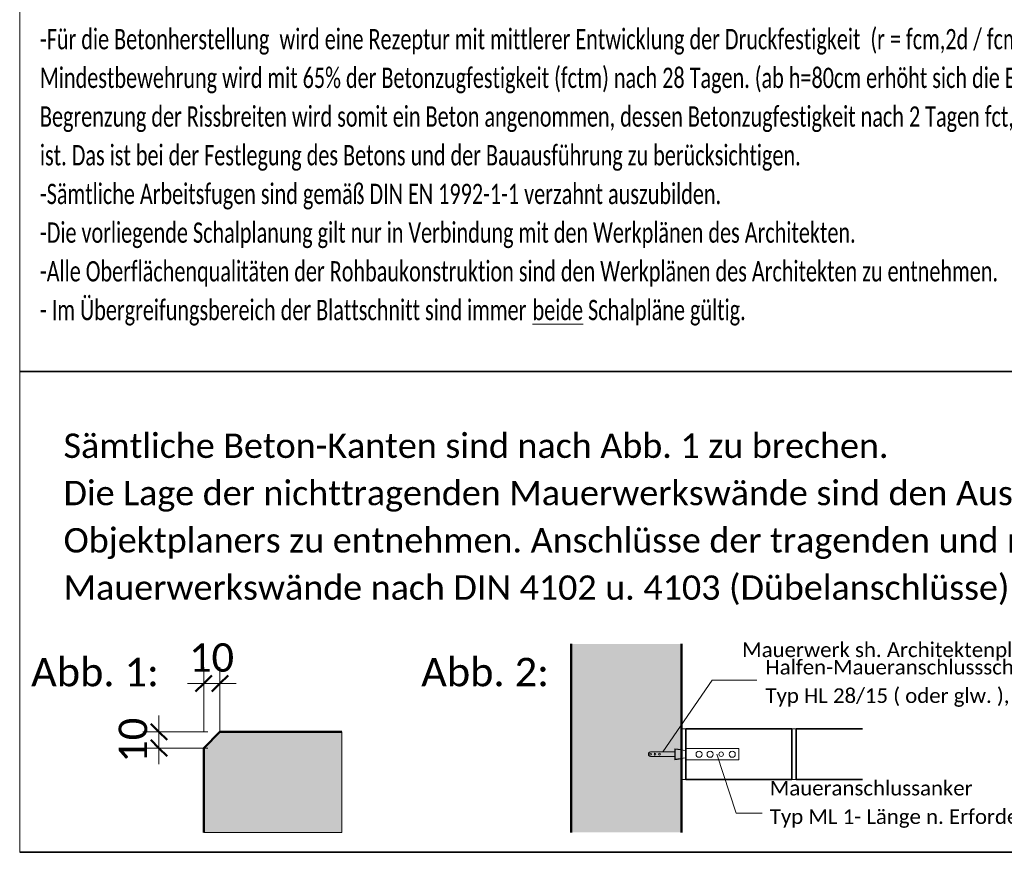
# Model space of a CAD drawing. Header units: metres. Extents: x -3 to 135, y -4 to 27.
# Tile 74 of 81: x 123.71 to 129.77, y -4.38 to 0.74. Entities that reach past the tile are written whole.
import ezdxf

# ---------------------------------------------------------------- set-up
doc = ezdxf.new("R2010")
doc.units = ezdxf.units.M
for name, color, linetype, lineweight in [('A-ANNO-DIMS', 211, 'Continuous', 9), ('A-ANNO-DIMS-50', 211, 'Continuous', 9), ('A-DETL', 90, 'Continuous', 18), ('A-DETL-GENF', 92, 'Continuous', 18), ('A-DETL-MEDM', 33, 'Continuous', 35), ('A-DETL-THIN', 151, 'Continuous', 18), ('Text', 250, 'Continuous', 9)]:
    doc.layers.add(name, color=color, linetype=linetype, lineweight=lineweight)
doc.styles.add('Calibri_10', font='calibri.ttf', dxfattribs={"width": 0.7, "height": 0.125})
doc.styles.add('Calibri_3', font='calibri.ttf', dxfattribs={"height": 0.09})
doc.styles.add('Calibri_4', font='calibri.ttf', dxfattribs={"height": 0.175})
doc.styles.add('Calibri_5', font='calibri.ttf', dxfattribs={"height": 0.15})
doc.dimstyles.new('DIM35', dxfattribs={"dimscale": 0.3048, "dimtxt": 0.206036, "dimasz": 0.328084, "dimexe": 0.328084, "dimexo": 0.0625, "dimgap": 0.016404, "dimtad": 1, "dimdec": 1, "dimlfac": 100, "dimrnd": 0.1, "dimdsep": 46, "dimtxsty": 'Calibri_4', "dimblk1": 'OBLIQUE', "dimblk2": 'OBLIQUE', "dimsah": 1, "dimcen": 0.09, "dimdle": 0.328084, "dimadec": 0, "dimazin": 0, "dimtfac": 1, "dimtdec": 4, "dimtix": 1, "dimtmove": 0, "dimatfit": 3, "dimfxl": 0.984252, "dimfxlon": 1, "dimtvp": 1, "dimtolj": 1, "dimtzin": 0, "dimlwd": 18, "dimlwe": 18, "dimarcsym": 2})

# ---------------------------------------------------------------- blocks, each defined once
blk = doc.blocks.new('DIMBLOCK200-Legende Carport Schalplan')
at = {"layer": 'A-ANNO-DIMS-50', "lineweight": 18}
for p, q in [((124.8465, -3.3412), (124.8465, -3.2412)), ((124.9465, -3.3412), (124.9465, -3.2412)), ((124.7465, -3.3412), (125.0465, -3.3412)), ((124.8465, -3.3412), (124.8465, -3.6412)), ((124.9465, -3.3412), (124.9465, -3.6412))]:
    blk.add_line(p, q, dxfattribs=at)
at = {"layer": 'A-ANNO-DIMS-50', "lineweight": 50}
for p, q in [((124.8465, -3.3412), (124.8965, -3.2912)), ((124.9465, -3.3412), (124.9965, -3.2912)), ((124.8465, -3.3412), (124.7965, -3.3912)), ((124.9465, -3.3412), (124.8965, -3.3912))]:
    blk.add_line(p, q, dxfattribs=at)
at = {"layer": 'A-ANNO-DIMS-50', "color": 0, "lineweight": 18, "insert": (124.7564, -3.0936), "char_height": 0.175, "width": 0.33624, "attachment_point": 1, "line_spacing_factor": 1.158048, "style": 'Calibri_4'}
blk.add_mtext('10', dxfattribs=at)
blk = doc.blocks.new('_Oblique')
at = {"color": 0, "linetype": 'ByBlock', "lineweight": -2}
blk.add_line((-0.5, -0.5), (0.5, 0.5), dxfattribs=at)
blk = doc.blocks.new('DIMBLOCK201-Legende Carport Schalplan')
at = {"layer": 'A-ANNO-DIMS-50', "lineweight": 18}
for p, q in [((124.571, -3.5384), (124.571, -3.8384)), ((124.571, -3.6384), (124.471, -3.6384)), ((124.571, -3.6384), (124.871, -3.6384)), ((124.571, -3.7384), (124.471, -3.7384)), ((124.571, -3.7384), (124.871, -3.7384))]:
    blk.add_line(p, q, dxfattribs=at)
at = {"layer": 'A-ANNO-DIMS-50', "lineweight": 50}
for p, q in [((124.571, -3.6384), (124.521, -3.5884)), ((124.571, -3.7384), (124.521, -3.6884)), ((124.571, -3.6384), (124.621, -3.6884)), ((124.571, -3.7384), (124.621, -3.7884))]:
    blk.add_line(p, q, dxfattribs=at)
at = {"layer": 'A-ANNO-DIMS-50', "color": 0, "lineweight": 18, "insert": (124.3235, -3.8285), "char_height": 0.175, "width": 0.33624, "attachment_point": 1, "rotation": 90, "line_spacing_factor": 1.158048, "style": 'Calibri_4'}
blk.add_mtext('10', dxfattribs=at)

msp = doc.modelspace()

# ---------------------------------------------------------------- hatches: boundary and pattern name
at = {"layer": 'A-DETL-GENF'}
for points in [[(127.7852, -4.2577), (127.7852, -3.0977), (127.1067, -3.0977), (127.1067, -4.2577)], [(124.8465, -4.2577), (125.6965, -4.2577), (125.6965, -3.6384), (124.9465, -3.6384), (124.8465, -3.7384)]]:
    msp.add_hatch(color=254, dxfattribs=at).paths.add_polyline_path(points)

# ---------------------------------------------------------------- linework, layer by layer
at = {"layer": 'A-DETL', "lineweight": 50}
for p, q in [((127.1067, -3.0977), (127.1067, -4.2577)), ((127.7852, -4.2577), (127.7852, -3.0977)), ((124.9465, -3.6384), (124.8465, -3.7384)), ((125.6965, -3.6384), (124.9465, -3.6384)), ((124.8465, -3.7384), (124.8465, -4.2577))]:
    msp.add_line(p, q, dxfattribs=at)
at = {"layer": 'A-DETL'}
for p, q in [((125.6965, -4.2577), (125.6965, -3.6384)), ((124.8465, -4.2577), (125.6965, -4.2577))]:
    msp.add_line(p, q, dxfattribs=at)
at = {"layer": 'A-DETL-MEDM'}
for p, q in [((123.7145, -1.4202), (132.7186, -1.4202)), ((128.4637, -3.6202), (127.8123, -3.6202)), ((127.8123, -3.6202), (127.8123, -3.9323)), ((128.4637, -3.9323), (128.4637, -3.6202)), ((128.8979, -3.6202), (128.4908, -3.6202)), ((128.4908, -3.6202), (128.4908, -3.9323)), ((127.8123, -3.9323), (128.4637, -3.9323)), ((128.4908, -3.9323), (128.8979, -3.9323)), ((123.7145, -4.3801), (132.7186, -4.3801))]:
    msp.add_line(p, q, dxfattribs=at)
at = {"layer": 'A-DETL-THIN'}
for p, q in [((123.7145, -4.3801), (123.7145, 13.6242)), ((127.9746, -3.3202), (127.6699, -3.7626)), ((128.249, -3.3202), (127.9746, -3.3202)), ((127.8123, -3.6202), (127.7852, -3.6202)), ((128.4637, -3.6202), (128.4908, -3.6202)), ((127.7852, -3.7477), (127.7445, -3.7423)), ((127.7445, -3.7423), (127.7445, -3.8101)), ((127.8123, -3.7541), (127.7472, -3.7454)), ((127.7472, -3.7454), (127.7472, -3.807)), ((128.138, -3.7409), (127.8123, -3.7409)), ((128.138, -3.8115), (128.138, -3.7409)), ((127.7445, -3.7626), (127.5952, -3.7626)), ((127.7445, -3.7898), (127.5952, -3.7898)), ((127.7445, -3.8101), (127.7852, -3.8047)), ((127.7472, -3.807), (127.8123, -3.7984)), ((127.8123, -3.8115), (128.138, -3.8115)), ((128.1223, -4.1401), (128.0022, -3.7762)), ((127.8123, -3.9323), (127.7852, -3.9323)), ((128.4637, -3.9323), (128.4908, -3.9323)), ((128.2823, -4.1401), (128.1223, -4.1401))]:
    msp.add_line(p, q, dxfattribs=at)
for centre, radius in [((127.5952, -3.7762), 0.00543), ((127.6224, -3.7762), 0.00543), ((127.6495, -3.7762), 0.00543), ((127.8938, -3.7762), 0.019), ((127.9616, -3.7762), 0.019), ((128.0295, -3.7762), 0.0136), ((128.0973, -3.7762), 0.019)]:
    msp.add_circle(centre, radius, dxfattribs=at)
msp.add_arc((127.5952, -3.7762), 0.0136, 90, 270.06276, dxfattribs=at)

# ---------------------------------------------------------------- texts
at = {"layer": 'Text', "color": 7, "attachment_point": 1}
for s, insert, char_height, width, style in [('-Für die Betonherstellung  wird eine Rezeptur mit mittlerer Entwicklung der Druckfestigkeit  (r = fcm,2d / fcm,28d 0,3 < r < 0,5) zu wählen. Die ', (123.839, 0.6868), 0.125, 9.551305, 'Calibri_10'), ('Mindestbewehrung wird mit 65% der Betonzugfestigkeit (fctm) nach 28 Tagen. (ab h=80cm erhöht sich die Betonzugfestigkeit auf 75% fctm) Für die ', (123.839, 0.4487), 0.125, 9.960967, 'Calibri_10'), ('Begrenzung der Rissbreiten wird somit ein Beton angenommen, dessen Betonzugfestigkeit nach 2 Tagen fct,eff,2d ', (123.839, 0.2106), 0.125, 7.693795, 'Calibri_10'), ('ist. Das ist bei der Festlegung des Betons und der Bauausführung zu berücksichtigen.', (123.839, -0.0276), 0.125, 5.673542, 'Calibri_10'), ('-Sämtliche Arbeitsfugen sind gemäß DIN EN 1992-1-1 verzahnt auszubilden.', (123.839, -0.2657), 0.125, 5.081496, 'Calibri_10'), ('-Die vorliegende Schalplanung gilt nur in Verbindung mit den Werkplänen des Architekten.', (123.839, -0.5038), 0.125, 6.091622, 'Calibri_10'), ('-Alle Oberflächenqualitäten der Rohbaukonstruktion sind den Werkplänen des Architekten zu entnehmen.', (123.839, -0.7419), 0.125, 7.146643, 'Calibri_10'), ('- Im Übergreifungsbereich der Blattschnitt sind immer ', (123.839, -0.9801), 0.125, 3.672931, 'Calibri_10'), ('\\Lbeide', (126.8695, -0.9801), 0.125, 0.375991, 'Calibri_10'), (' Schalpläne gültig.', (127.1797, -0.9801), 0.125, 1.217763, 'Calibri_10'), ('Sämtliche Beton-Kanten sind nach Abb. 1 zu brechen.', (123.9844, -1.8029), 0.15, 6.261179, 'Calibri_5'), ('Die Lage der nichttragenden Mauerwerkswände sind den Ausführungsplänen des ', (123.9844, -2.0939), 0.15, 9.596199, 'Calibri_5'), ('Objektplaners zu entnehmen. Anschlüsse der tragenden und nichttragenden ', (123.9844, -2.3849), 0.15, 9.039027, 'Calibri_5'), ('Mauerwerkswände nach DIN 4102 u. 4103 (Dübelanschlüsse) nach Abb.2', (123.9844, -2.676), 0.15, 8.570039, 'Calibri_5'), ('Mauerwerk sh. Architektenpläne', (128.1588, -3.0886), 0.09, 2.312868, 'Calibri_3'), ('Halfen-Maueranschlussschiene', (128.302, -3.1956), 0.09, 2.192615, 'Calibri_3'), ('Typ HL 28/15 ( oder glw. ), gedübelt', (128.302, -3.3709), 0.09, 2.521307, 'Calibri_3'), ('Maueranschlussanker', (128.3288, -3.9402), 0.09, 1.547257, 'Calibri_3'), ('Typ ML 1- Länge n. Erfordernis', (128.3288, -4.1155), 0.09, 2.148522, 'Calibri_3')]:
    msp.add_mtext(s, dxfattribs=dict(at, insert=insert, char_height=char_height, width=width, style=style))
at = {"layer": 'Text', "color": 7, "lineweight": 18, "char_height": 0.175, "width": 0.962025, "attachment_point": 1, "style": 'Calibri_4'}
for s, insert in [('Abb. 1:', (123.7847, -3.1833)), ('Abb. 2:', (126.1842, -3.1833))]:
    msp.add_mtext(s, dxfattribs=dict(at, insert=insert))

# ---------------------------------------------------------------- dimensions: what is measured, and where the dimension line sits
at = {"layer": 'A-ANNO-DIMS', "lineweight": 18}
dim = msp.add_linear_dim(base=(124.9465, -3.3412), p1=(124.8465, -3.6412), p2=(124.9465, -3.6412), dimstyle='DIM35', override={"dimpost": '<>', "dimfxl": 0.1}, dxfattribs=at)
dim.commit()
dim.dimension.update_dxf_attribs({"geometry": 'DIMBLOCK200-Legende Carport Schalplan', "text_midpoint": (124.8965, -3.2465)})
dim = msp.add_linear_dim(base=(124.571, -3.7384), p1=(124.871, -3.6384), p2=(124.871, -3.7384), angle=90, dimstyle='DIM35', override={"dimpost": '<>', "dimfxl": 0.1}, dxfattribs=at)
dim.commit()
dim.dimension.update_dxf_attribs({"geometry": 'DIMBLOCK201-Legende Carport Schalplan', "text_midpoint": (124.4764, -3.6884)})

doc.saveas('drawing.dxf')
